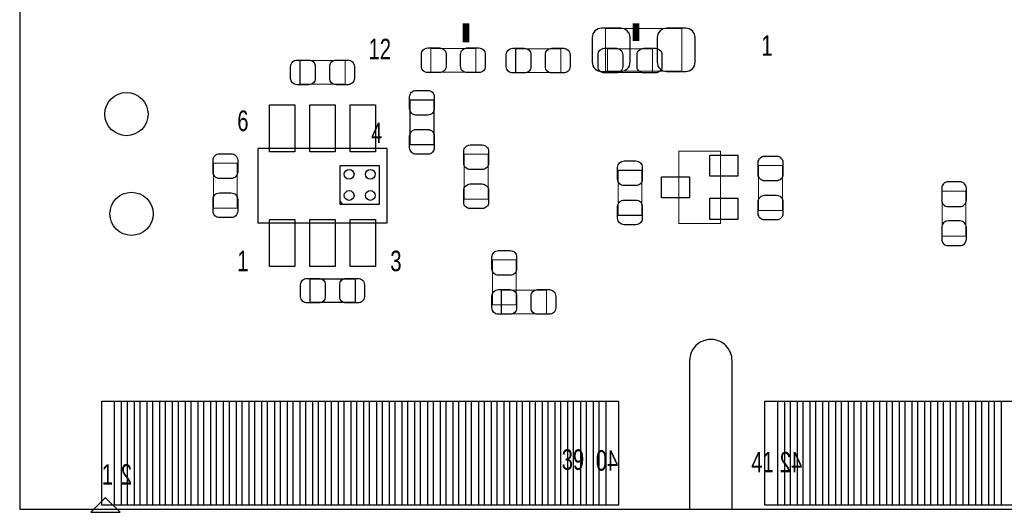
# Model space of a CAD drawing. Extents: x 0 to 67.6, y -0.1 to 51.7.
# Tile 1 of 12: x 0 to 23.2, y -0.1 to 11.5. Entities that reach past the tile are written whole.
import ezdxf

# ---------------------------------------------------------------- set-up
doc = ezdxf.new("R2010")
doc.units = 0
for name, color, linetype in [('BG_OUTLINE', 5, 'CONTINUOUS'), ('PG_ASSEMBLY_BOTTOM', 254, 'CONTINUOUS'), ('PG_ASSEMBLY_TOP', 13, 'CONTINUOUS'), ('PIN_BOTTOM', 211, 'CONTINUOUS'), ('PIN_TOP', 3, 'CONTINUOUS')]:
    doc.layers.add(name, color=color, linetype=linetype)

msp = doc.modelspace()

# ---------------------------------------------------------------- linework, layer by layer
at = {"layer": 'BG_OUTLINE'}
msp.add_lwpolyline([(67.59956, 21.99894, 0.414214), (65.60058, 19.99996, 0.414214), (67.59956, 18.00098), (67.59956, 0), (16.74876, 0), (16.74876, 3.50012, 0.414214), (16.25092, 4.0005, 0.414214), (15.75054, 3.50012), (15.75054, 0), (0, 0), (0, 18.00098, 0.414214), (1.99898, 19.99996, 0.414214), (0, 21.99894), (0, 51.689), (67.59956, 51.689)], format="xyb", close=True, dxfattribs=at)
at = {"layer": 'PG_ASSEMBLY_BOTTOM'}
for points, const_width in [([(13.768578, 11.317986), (13.768578, 10.317734), (15.568422, 10.317734), (15.568422, 11.317986), (13.768578, 11.317986)], 0.0254), ([(21.691092, 6.429502), (22.250908, 6.429502), (22.250908, 7.489698), (21.691092, 7.489698), (21.691092, 6.429502)], 0.024892)]:
    msp.add_lwpolyline(points, dxfattribs=dict(at, const_width=const_width))
at = {"layer": 'PG_ASSEMBLY_TOP'}
for points, const_width in [([(10.487152, 11.442954), (10.487152, 10.9982)], 0.1524), ([(14.487144, 11.442954), (14.487144, 11.0236)], 0.1524), ([(9.660382, 10.291572), (9.660382, 10.851388), (10.720578, 10.851388), (10.720578, 10.291572), (9.660382, 10.291572)], 0.0254), ([(12.717018, 10.843768), (12.717018, 10.283952), (11.656822, 10.283952), (11.656822, 10.843768), (12.717018, 10.843768)], 0.0254), ([(13.815822, 10.283952), (13.815822, 10.843768), (14.876018, 10.843768), (14.876018, 10.283952), (13.815822, 10.283952)], 0.0254), ([(7.642098, 10.566908), (7.642098, 10.007092), (6.581902, 10.007092), (6.581902, 10.566908), (7.642098, 10.566908)], 0.024892), ([(11.00709, 7.299706), (10.447274, 7.299706), (10.447274, 8.359902), (11.00709, 8.359902), (11.00709, 7.299706)], 0.024892), ([(16.47698, 6.731), (16.47698, 8.4328), (15.49654, 8.4328), (15.49654, 6.731), (16.47698, 6.731)], 0.0254), ([(4.546092, 8.150098), (5.105908, 8.150098), (5.105908, 7.089902), (4.546092, 7.089902), (4.546092, 8.150098)], 0.024892), ([(14.625828, 6.920992), (14.066012, 6.920992), (14.066012, 7.981188), (14.625828, 7.981188), (14.625828, 6.920992)], 0.0254), ([(17.932908, 7.034784), (17.373092, 7.034784), (17.373092, 8.09498), (17.932908, 8.09498), (17.932908, 7.034784)], 0.0254), ([(0, 0), (0, 5.899912)], 0.0254), ([(11.669522, 4.81203), (11.109706, 4.81203), (11.109706, 5.872226), (11.669522, 5.872226), (11.669522, 4.81203)], 0.024892), ([(11.31951, 4.602226), (11.31951, 5.162042), (12.379706, 5.162042), (12.379706, 4.602226), (11.31951, 4.602226)], 0.024892), ([(15.100046, 0), (0, 0)], 0.0254), ([(15.599918, 0), (67.600068, 0)], 0.0254)]:
    msp.add_lwpolyline(points, dxfattribs=dict(at, const_width=const_width))
for points in [[(9.731502, 8.581898), (9.171686, 8.581898), (9.171686, 9.642094), (9.731502, 9.642094)], [(8.44804, 7.179818), (7.530084, 7.179818), (7.530084, 8.097774), (8.44804, 8.097774)], [(7.878318, 5.42798), (7.878318, 4.868164), (6.818122, 4.868164), (6.818122, 5.42798)], [(1.65989, -0.070104), (2.350008, -0.070104), (2.009902, 0.270002), (1.999996, 0.270002)]]:
    msp.add_lwpolyline(points, close=True, dxfattribs=at)
for points in [[(5.586984, 6.74497), (8.637016, 6.74497), (8.637016, 8.49503), (5.586984, 8.49503), (5.586984, 6.74497)], [(7.594092, 7.179818), (7.530084, 7.252462)]]:
    msp.add_lwpolyline(points, dxfattribs=at)
at = {"layer": 'PIN_BOTTOM'}
for points in [[(13.678408, 10.307828), (14.128496, 10.307828, 0.414414), (14.34846, 10.527792), (14.34846, 11.107928, 0.414414), (14.128496, 11.327892), (13.678408, 11.327892, 0.414414), (13.458444, 11.107928), (13.458444, 10.527792, 0.414414)], [(15.658592, 11.327892), (15.208504, 11.327892, 0.414414), (14.98854, 11.107928), (14.98854, 10.527792, 0.414414), (15.208504, 10.307828), (15.658592, 10.307828, 0.414414), (15.878556, 10.527792), (15.878556, 11.107928, 0.414414)], [(21.680932, 7.559548), (21.680932, 7.27964, 0.414846), (21.831046, 7.129526), (22.110954, 7.129526, 0.414846), (22.261068, 7.27964), (22.261068, 7.559548, 0.414846), (22.110954, 7.709662), (21.831046, 7.709662, 0.414846)], [(22.261068, 6.359652), (22.261068, 6.63956, 0.414846), (22.110954, 6.789674), (21.831046, 6.789674, 0.414846), (21.680932, 6.63956), (21.680932, 6.359652, 0.414846), (21.831046, 6.209538), (22.110954, 6.209538, 0.414846)]]:
    msp.add_lwpolyline(points, format="xyb", close=True, dxfattribs=at)
for points in [[(2.221484, 0.100076), (2.221484, 2.549906), (2.678684, 2.549906), (2.678684, 0.100076)], [(2.821432, 0.100076), (2.821432, 2.549906), (3.278632, 2.549906), (3.278632, 0.100076)], [(3.42138, 0.100076), (3.42138, 2.549906), (3.87858, 2.549906), (3.87858, 0.100076)], [(4.021328, 0.100076), (4.021328, 2.549906), (4.478528, 2.549906), (4.478528, 0.100076)], [(4.621276, 0.100076), (4.621276, 2.549906), (5.078476, 2.549906), (5.078476, 0.100076)], [(5.221478, 0.100076), (5.221478, 2.549906), (5.678678, 2.549906), (5.678678, 0.100076)], [(5.821426, 0.100076), (5.821426, 2.549906), (6.278626, 2.549906), (6.278626, 0.100076)], [(6.421374, 0.100076), (6.421374, 2.549906), (6.878574, 2.549906), (6.878574, 0.100076)], [(7.021322, 0.100076), (7.021322, 2.549906), (7.478522, 2.549906), (7.478522, 0.100076)], [(7.621524, 0.100076), (7.621524, 2.549906), (8.078724, 2.549906), (8.078724, 0.100076)], [(8.221472, 0.100076), (8.221472, 2.549906), (8.678672, 2.549906), (8.678672, 0.100076)], [(8.82142, 0.100076), (8.82142, 2.549906), (9.27862, 2.549906), (9.27862, 0.100076)], [(9.421368, 0.100076), (9.421368, 2.549906), (9.878568, 2.549906), (9.878568, 0.100076)], [(10.021316, 0.100076), (10.021316, 2.549906), (10.478516, 2.549906), (10.478516, 0.100076)], [(10.621518, 0.100076), (10.621518, 2.549906), (11.078718, 2.549906), (11.078718, 0.100076)], [(11.221466, 0.100076), (11.221466, 2.549906), (11.678666, 2.549906), (11.678666, 0.100076)], [(11.821414, 0.100076), (11.821414, 2.549906), (12.278614, 2.549906), (12.278614, 0.100076)], [(12.421362, 0.100076), (12.421362, 2.549906), (12.878562, 2.549906), (12.878562, 0.100076)], [(13.02131, 0.100076), (13.02131, 2.549906), (13.47851, 2.549906), (13.47851, 0.100076)], [(13.621512, 0.100076), (13.621512, 2.549906), (14.078712, 2.549906), (14.078712, 0.100076)], [(17.821402, 0.100076), (17.821402, 2.549906), (18.278602, 2.549906), (18.278602, 0.100076)], [(18.42135, 0.100076), (18.42135, 2.549906), (18.87855, 2.549906), (18.87855, 0.100076)], [(19.021298, 0.100076), (19.021298, 2.549906), (19.478498, 2.549906), (19.478498, 0.100076)], [(19.6215, 0.100076), (19.6215, 2.549906), (20.0787, 2.549906), (20.0787, 0.100076)], [(20.221448, 0.100076), (20.221448, 2.549906), (20.678648, 2.549906), (20.678648, 0.100076)], [(20.821396, 0.100076), (20.821396, 2.549906), (21.278596, 2.549906), (21.278596, 0.100076)], [(21.421344, 0.100076), (21.421344, 2.549906), (21.878544, 2.549906), (21.878544, 0.100076)], [(22.021292, 0.100076), (22.021292, 2.549906), (22.478492, 2.549906), (22.478492, 0.100076)], [(22.621494, 0.100076), (22.621494, 2.549906), (23.078694, 2.549906), (23.078694, 0.100076)]]:
    msp.add_lwpolyline(points, close=True, dxfattribs=at)
msp.add_circle((2.618486, 6.957568), 0.508, dxfattribs=at)
at = {"layer": 'PIN_TOP'}
for points in [[(9.590532, 10.861548), (9.87044, 10.861548, -0.414846), (10.020554, 10.711434), (10.020554, 10.431526, -0.414846), (9.87044, 10.281412), (9.590532, 10.281412, -0.414846), (9.440418, 10.431526), (9.440418, 10.711434, -0.414846)], [(10.790428, 10.281412), (10.51052, 10.281412, -0.414846), (10.360406, 10.431526), (10.360406, 10.711434, -0.414846), (10.51052, 10.861548), (10.790428, 10.861548, -0.414846), (10.940542, 10.711434), (10.940542, 10.431526, -0.414846)], [(11.586972, 10.853928), (11.86688, 10.853928, -0.414846), (12.016994, 10.703814), (12.016994, 10.423906, -0.414846), (11.86688, 10.273792), (11.586972, 10.273792, -0.414846), (11.436858, 10.423906), (11.436858, 10.703814, -0.414846)], [(12.786868, 10.273792), (12.50696, 10.273792, -0.414846), (12.356846, 10.423906), (12.356846, 10.703814, -0.414846), (12.50696, 10.853928), (12.786868, 10.853928, -0.414846), (12.936982, 10.703814), (12.936982, 10.423906, -0.414846)], [(13.745972, 10.853928), (14.02588, 10.853928, -0.414846), (14.175994, 10.703814), (14.175994, 10.423906, -0.414846), (14.02588, 10.273792), (13.745972, 10.273792, -0.414846), (13.595858, 10.423906), (13.595858, 10.703814, -0.414846)], [(14.945868, 10.273792), (14.66596, 10.273792, -0.414846), (14.515846, 10.423906), (14.515846, 10.703814, -0.414846), (14.66596, 10.853928), (14.945868, 10.853928, -0.414846), (15.095982, 10.703814), (15.095982, 10.423906, -0.414846)], [(6.512052, 10.577068), (6.79196, 10.577068, -0.414846), (6.942074, 10.426954), (6.942074, 10.147046, -0.414846), (6.79196, 9.996932), (6.512052, 9.996932, -0.414846), (6.361938, 10.147046), (6.361938, 10.426954, -0.414846)], [(7.711948, 9.996932), (7.43204, 9.996932, -0.414846), (7.281926, 10.147046), (7.281926, 10.426954, -0.414846), (7.43204, 10.577068), (7.711948, 10.577068, -0.414846), (7.862062, 10.426954), (7.862062, 10.147046, -0.414846)], [(9.741662, 9.711944), (9.741662, 9.432036, -0.414846), (9.591548, 9.281922), (9.31164, 9.281922, -0.414846), (9.161526, 9.432036), (9.161526, 9.711944, -0.414846), (9.31164, 9.862058), (9.591548, 9.862058, -0.414846)], [(9.161526, 8.512048), (9.161526, 8.791956, -0.414846), (9.31164, 8.94207), (9.591548, 8.94207, -0.414846), (9.741662, 8.791956), (9.741662, 8.512048, -0.414846), (9.591548, 8.361934), (9.31164, 8.361934, -0.414846)], [(11.01725, 8.429752), (11.01725, 8.149844, -0.414846), (10.867136, 7.99973), (10.587228, 7.99973, -0.414846), (10.437114, 8.149844), (10.437114, 8.429752, -0.414846), (10.587228, 8.579866), (10.867136, 8.579866, -0.414846)], [(5.116068, 8.219948), (5.116068, 7.94004, -0.414846), (4.965954, 7.789926), (4.686046, 7.789926, -0.414846), (4.535932, 7.94004), (4.535932, 8.219948, -0.414846), (4.686046, 8.370062), (4.965954, 8.370062, -0.414846)], [(14.635988, 8.051038), (14.635988, 7.77113, -0.414846), (14.485874, 7.621016), (14.205966, 7.621016, -0.414846), (14.055852, 7.77113), (14.055852, 8.051038, -0.414846), (14.205966, 8.201152), (14.485874, 8.201152, -0.414846)], [(17.943068, 8.16483), (17.943068, 7.884922, -0.414846), (17.792954, 7.734808), (17.513046, 7.734808, -0.414846), (17.362932, 7.884922), (17.362932, 8.16483, -0.414846), (17.513046, 8.314944), (17.792954, 8.314944, -0.414846)], [(10.437114, 7.229856), (10.437114, 7.509764, -0.414846), (10.587228, 7.659878), (10.867136, 7.659878, -0.414846), (11.01725, 7.509764), (11.01725, 7.229856, -0.414846), (10.867136, 7.079742), (10.587228, 7.079742, -0.414846)], [(4.535932, 7.020052), (4.535932, 7.29996, -0.414846), (4.686046, 7.450074), (4.965954, 7.450074, -0.414846), (5.116068, 7.29996), (5.116068, 7.020052, -0.414846), (4.965954, 6.869938), (4.686046, 6.869938, -0.414846)], [(14.055852, 6.851142), (14.055852, 7.13105, -0.414846), (14.205966, 7.281164), (14.485874, 7.281164, -0.414846), (14.635988, 7.13105), (14.635988, 6.851142, -0.414846), (14.485874, 6.701028), (14.205966, 6.701028, -0.414846)], [(17.362932, 6.964934), (17.362932, 7.244842, -0.414846), (17.513046, 7.394956), (17.792954, 7.394956, -0.414846), (17.943068, 7.244842), (17.943068, 6.964934, -0.414846), (17.792954, 6.81482), (17.513046, 6.81482, -0.414846)], [(11.679682, 5.942076), (11.679682, 5.662168, -0.414846), (11.529568, 5.512054), (11.24966, 5.512054, -0.414846), (11.099546, 5.662168), (11.099546, 5.942076, -0.414846), (11.24966, 6.09219), (11.529568, 6.09219, -0.414846)], [(6.748272, 5.43814), (7.02818, 5.43814, -0.414846), (7.178294, 5.288026), (7.178294, 5.008118, -0.414846), (7.02818, 4.858004), (6.748272, 4.858004, -0.414846), (6.598158, 5.008118), (6.598158, 5.288026, -0.414846)], [(7.948168, 4.858004), (7.66826, 4.858004, -0.414846), (7.518146, 5.008118), (7.518146, 5.288026, -0.414846), (7.66826, 5.43814), (7.948168, 5.43814, -0.414846), (8.098282, 5.288026), (8.098282, 5.008118, -0.414846)], [(11.099546, 4.74218), (11.099546, 5.022088, -0.414846), (11.24966, 5.172202), (11.529568, 5.172202, -0.414846), (11.679682, 5.022088), (11.679682, 4.74218, -0.414846), (11.529568, 4.592066), (11.24966, 4.592066, -0.414846)], [(11.24966, 5.172202), (11.529568, 5.172202, -0.414846), (11.679682, 5.022088), (11.679682, 4.74218, -0.414846), (11.529568, 4.592066), (11.24966, 4.592066, -0.414846), (11.099546, 4.74218), (11.099546, 5.022088, -0.414846)], [(12.449556, 4.592066), (12.169648, 4.592066, -0.414846), (12.019534, 4.74218), (12.019534, 5.022088, -0.414846), (12.169648, 5.172202), (12.449556, 5.172202, -0.414846), (12.59967, 5.022088), (12.59967, 4.74218, -0.414846)]]:
    msp.add_lwpolyline(points, format="xyb", close=True, dxfattribs=at)
for points in [[(5.862066, 8.419846), (5.862066, 9.51992), (6.462014, 9.51992), (6.462014, 8.419846)], [(6.812026, 8.419846), (6.812026, 9.51992), (7.411974, 9.51992), (7.411974, 8.419846)], [(7.761986, 8.419846), (7.761986, 9.51992), (8.361934, 9.51992), (8.361934, 8.419846)], [(16.886682, 7.839964), (16.22679, 7.839964), (16.22679, 8.339836), (16.886682, 8.339836)], [(15.74673, 7.331964), (15.086838, 7.331964), (15.086838, 7.831836), (15.74673, 7.831836)], [(16.886682, 6.823964), (16.22679, 6.823964), (16.22679, 7.323836), (16.886682, 7.323836)], [(5.862066, 5.719826), (5.862066, 6.8199), (6.462014, 6.8199), (6.462014, 5.719826)], [(6.812026, 5.719826), (6.812026, 6.8199), (7.411974, 6.8199), (7.411974, 5.719826)], [(7.761986, 5.719826), (7.761986, 6.8199), (8.361934, 6.8199), (8.361934, 5.719826)], [(1.92151, 0.100076), (1.92151, 2.549906), (2.37871, 2.549906), (2.37871, 0.100076)], [(2.521458, 0.100076), (2.521458, 2.549906), (2.978658, 2.549906), (2.978658, 0.100076)], [(3.121406, 0.100076), (3.121406, 2.549906), (3.578606, 2.549906), (3.578606, 0.100076)], [(3.721354, 0.100076), (3.721354, 2.549906), (4.178554, 2.549906), (4.178554, 0.100076)], [(4.321302, 0.100076), (4.321302, 2.549906), (4.778502, 2.549906), (4.778502, 0.100076)], [(4.921504, 0.100076), (4.921504, 2.549906), (5.378704, 2.549906), (5.378704, 0.100076)], [(5.521452, 0.100076), (5.521452, 2.549906), (5.978652, 2.549906), (5.978652, 0.100076)], [(6.1214, 0.100076), (6.1214, 2.549906), (6.5786, 2.549906), (6.5786, 0.100076)], [(6.721348, 0.100076), (6.721348, 2.549906), (7.178548, 2.549906), (7.178548, 0.100076)], [(7.321296, 0.100076), (7.321296, 2.549906), (7.778496, 2.549906), (7.778496, 0.100076)], [(7.921498, 0.100076), (7.921498, 2.549906), (8.378698, 2.549906), (8.378698, 0.100076)], [(8.521446, 0.100076), (8.521446, 2.549906), (8.978646, 2.549906), (8.978646, 0.100076)], [(9.121394, 0.100076), (9.121394, 2.549906), (9.578594, 2.549906), (9.578594, 0.100076)], [(9.721342, 0.100076), (9.721342, 2.549906), (10.178542, 2.549906), (10.178542, 0.100076)], [(10.32129, 0.100076), (10.32129, 2.549906), (10.77849, 2.549906), (10.77849, 0.100076)], [(10.921492, 0.100076), (10.921492, 2.549906), (11.378692, 2.549906), (11.378692, 0.100076)], [(11.52144, 0.100076), (11.52144, 2.549906), (11.97864, 2.549906), (11.97864, 0.100076)], [(12.121388, 0.100076), (12.121388, 2.549906), (12.578588, 2.549906), (12.578588, 0.100076)], [(12.721336, 0.100076), (12.721336, 2.549906), (13.178536, 2.549906), (13.178536, 0.100076)], [(13.321284, 0.100076), (13.321284, 2.549906), (13.778484, 2.549906), (13.778484, 0.100076)], [(17.521428, 0.100076), (17.521428, 2.549906), (17.978628, 2.549906), (17.978628, 0.100076)], [(18.121376, 0.100076), (18.121376, 2.549906), (18.578576, 2.549906), (18.578576, 0.100076)], [(18.721324, 0.100076), (18.721324, 2.549906), (19.178524, 2.549906), (19.178524, 0.100076)], [(19.321526, 0.100076), (19.321526, 2.549906), (19.778726, 2.549906), (19.778726, 0.100076)], [(19.921474, 0.100076), (19.921474, 2.549906), (20.378674, 2.549906), (20.378674, 0.100076)], [(20.521422, 0.100076), (20.521422, 2.549906), (20.978622, 2.549906), (20.978622, 0.100076)], [(21.12137, 0.100076), (21.12137, 2.549906), (21.57857, 2.549906), (21.57857, 0.100076)], [(21.721318, 0.100076), (21.721318, 2.549906), (22.178518, 2.549906), (22.178518, 0.100076)], [(22.32152, 0.100076), (22.32152, 2.549906), (22.77872, 2.549906), (22.77872, 0.100076)], [(22.921468, 0.100076), (22.921468, 2.549906), (23.378668, 2.549906), (23.378668, 0.100076)]]:
    msp.add_lwpolyline(points, close=True, dxfattribs=at)
for centre, radius in [((2.49936, 9.305036), 0.508), ((7.739126, 7.888732), 0.115062), ((8.238998, 7.888732), 0.115062), ((7.739126, 7.38886), 0.115062), ((8.238998, 7.38886), 0.115062)]:
    msp.add_circle(centre, radius, dxfattribs=at)

# ---------------------------------------------------------------- texts
at = {"layer": 'PG_ASSEMBLY_BOTTOM', "text_generation_flag": 2, "width": 0.736842}
for s, p in [('40', (14.070076, 0.910082)), ('42', (18.400014, 0.86995)), ('2', (2.629916, 0.579882))]:
    msp.add_text(s, height=0.4826, dxfattribs=at).set_placement(p)
at = {"layer": 'PG_ASSEMBLY_TOP', "width": 0.736842}
for s, p in [('1', (17.438878, 10.679176)), ('12', (8.195564, 10.59561)), ('6', (5.106924, 8.90651)), ('4', (8.255, 8.6233)), ('1', (5.106924, 5.606542)), ('3', (8.70712, 5.606542)), ('39', (12.739878, 0.929894)), ('41', (17.200118, 0.86995)), ('1', (1.919986, 0.579882))]:
    msp.add_text(s, height=0.4826, dxfattribs=at).set_placement(p)

doc.saveas('drawing.dxf')
